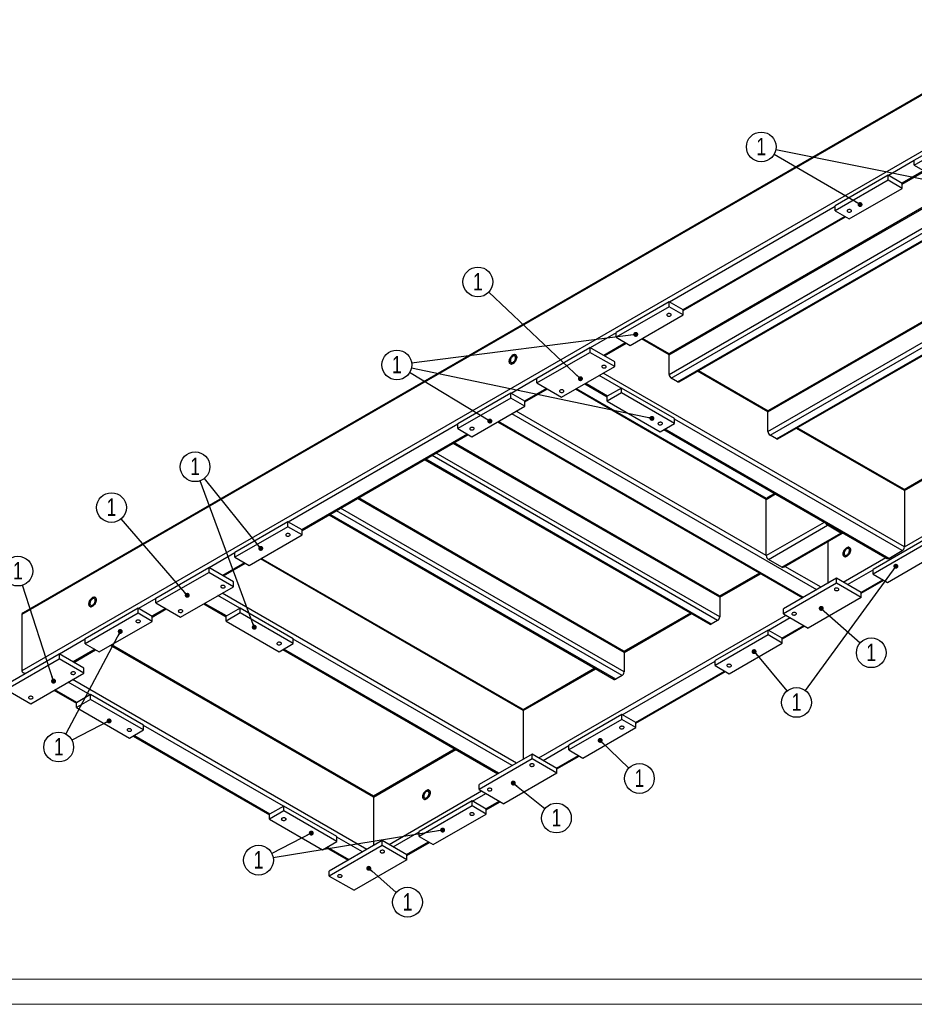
# Model space of a CAD drawing. Header units: millimetres. Extents: x 0 to 841, y 0 to 594.
# Tile 5 of 12: x 352 to 531, y 0 to 197. Entities that reach past the tile are written whole.
import ezdxf

# ---------------------------------------------------------------- set-up
doc = ezdxf.new("R2010")
doc.units = ezdxf.units.MM
doc.layers.add('NOTES', color=6, linetype='Continuous')
doc.layers.add('TRAIT-FORT', color=4, linetype='Continuous', lineweight=25)
doc.styles.add('SLDTEXTSTYLE0', font='TXT', dxfattribs={"width": 0.75})
doc.dimstyles.new('SLDDIMSTYLE2', dxfattribs={"dimtxt": 0.18, "dimasz": 1, "dimexe": 0, "dimexo": 0.0625, "dimgap": 0, "dimtad": 0, "dimtih": 1, "dimtoh": 1, "dimdec": 0, "dimrnd": 1e-09, "dimzin": 0, "dimdsep": 46, "dimtxsty": 'Standard', "dimblk1": 'DOT', "dimblk2": 'DOT', "dimsah": 1, "dimcen": 0.09, "dimadec": 0, "dimazin": 0, "dimtfac": 1, "dimtdec": 0, "dimtofl": 0, "dimtmove": 0, "dimatfit": 3, "dimldrblk": 'DOT', "dimfxl": 1, "dimfrac": 2, "dimtolj": 1, "dimtzin": 0, "dimarcsym": 0})

# ---------------------------------------------------------------- blocks, each defined once
blk = doc.blocks.new('SW_NOTE_21')
at = {"layer": 'NOTES', "color": 0}
blk.add_circle((-2.58, 1.5), 2.98, dxfattribs=at)
at = {"layer": 'NOTES', "color": 0, "insert": (-2.57, 3.32), "char_height": 3.5, "attachment_point": 2, "style": 'SLDTEXTSTYLE0'}
blk.add_mtext('1', dxfattribs=at)
blk = doc.blocks.new('_Dot')
at = {"color": 0, "linetype": 'ByBlock', "lineweight": -2}
blk.add_line((-0.5, 0), (-1, 0), dxfattribs=at)
at = {"color": 0, "linetype": 'ByBlock', "const_width": 0.5}
blk.add_lwpolyline([(-0.25, 0, 1), (0.25, 0, 1)], format="xyb", close=True, dxfattribs=at)
blk = doc.blocks.new('SW_NOTE_22')
at = {"layer": 'NOTES', "color": 0}
blk.add_circle((-2.17, 2.05), 2.98, dxfattribs=at)
at = {"layer": 'NOTES', "color": 0, "insert": (-2.17, 3.86), "char_height": 3.5, "attachment_point": 2, "style": 'SLDTEXTSTYLE0'}
blk.add_mtext('1', dxfattribs=at)
blk = doc.blocks.new('SW_NOTE_23')
at = {"layer": 'NOTES', "color": 0}
blk.add_circle((-2.55, 1.54), 2.98, dxfattribs=at)
at = {"layer": 'NOTES', "color": 0, "insert": (-2.55, 3.36), "char_height": 3.5, "attachment_point": 2, "style": 'SLDTEXTSTYLE0'}
blk.add_mtext('1', dxfattribs=at)
blk = doc.blocks.new('SW_NOTE_24')
at = {"layer": 'NOTES', "color": 0}
blk.add_circle((-1.95, 2.26), 2.98, dxfattribs=at)
at = {"layer": 'NOTES', "color": 0, "insert": (-1.95, 4.08), "char_height": 3.5, "attachment_point": 2, "style": 'SLDTEXTSTYLE0'}
blk.add_mtext('1', dxfattribs=at)
blk = doc.blocks.new('SW_NOTE_25')
at = {"layer": 'NOTES', "color": 0}
blk.add_circle((-1.87, 2.32), 2.98, dxfattribs=at)
at = {"layer": 'NOTES', "color": 0, "insert": (-1.86, 4.14), "char_height": 3.5, "attachment_point": 2, "style": 'SLDTEXTSTYLE0'}
blk.add_mtext('1', dxfattribs=at)
blk = doc.blocks.new('SW_NOTE_26')
at = {"layer": 'NOTES', "color": 0}
blk.add_circle((-0.92, 2.84), 2.98, dxfattribs=at)
at = {"layer": 'NOTES', "color": 0, "insert": (-0.92, 4.66), "char_height": 3.5, "attachment_point": 2, "style": 'SLDTEXTSTYLE0'}
blk.add_mtext('1', dxfattribs=at)
blk = doc.blocks.new('SW_NOTE_27')
at = {"layer": 'NOTES', "color": 0}
blk.add_circle((-2.65, -1.37), 2.98, dxfattribs=at)
at = {"layer": 'NOTES', "color": 0, "insert": (-2.64, 0.45), "char_height": 3.5, "attachment_point": 2, "style": 'SLDTEXTSTYLE0'}
blk.add_mtext('1', dxfattribs=at)
blk = doc.blocks.new('SW_NOTE_28')
at = {"layer": 'NOTES', "color": 0}
blk.add_circle((-2.65, -1.36), 2.98, dxfattribs=at)
at = {"layer": 'NOTES', "color": 0, "insert": (-2.65, 0.46), "char_height": 3.5, "attachment_point": 2, "style": 'SLDTEXTSTYLE0'}
blk.add_mtext('1', dxfattribs=at)
blk = doc.blocks.new('SW_NOTE_29')
at = {"layer": 'NOTES', "color": 0}
blk.add_circle((2.24, -1.96), 2.98, dxfattribs=at)
at = {"layer": 'NOTES', "color": 0, "insert": (2.25, -0.15), "char_height": 3.5, "attachment_point": 2, "style": 'SLDTEXTSTYLE0'}
blk.add_mtext('1', dxfattribs=at)
blk = doc.blocks.new('SW_NOTE_30')
at = {"layer": 'NOTES', "color": 0}
blk.add_circle((2.32, -1.88), 2.98, dxfattribs=at)
at = {"layer": 'NOTES', "color": 0, "insert": (2.32, -0.06), "char_height": 3.5, "attachment_point": 2, "style": 'SLDTEXTSTYLE0'}
blk.add_mtext('1', dxfattribs=at)
blk = doc.blocks.new('SW_NOTE_31')
at = {"layer": 'NOTES', "color": 0}
blk.add_circle((2.14, -2.08), 2.98, dxfattribs=at)
at = {"layer": 'NOTES', "color": 0, "insert": (2.14, -0.26), "char_height": 3.5, "attachment_point": 2, "style": 'SLDTEXTSTYLE0'}
blk.add_mtext('1', dxfattribs=at)
blk = doc.blocks.new('SW_NOTE_32')
at = {"layer": 'NOTES', "color": 0}
blk.add_circle((2.23, -1.98), 2.98, dxfattribs=at)
at = {"layer": 'NOTES', "color": 0, "insert": (2.23, -0.16), "char_height": 3.5, "attachment_point": 2, "style": 'SLDTEXTSTYLE0'}
blk.add_mtext('1', dxfattribs=at)
blk = doc.blocks.new('SW_NOTE_33')
at = {"layer": 'NOTES', "color": 0}
blk.add_circle((1.91, -2.29), 2.98, dxfattribs=at)
at = {"layer": 'NOTES', "color": 0, "insert": (1.92, -0.47), "char_height": 3.5, "attachment_point": 2, "style": 'SLDTEXTSTYLE0'}
blk.add_mtext('1', dxfattribs=at)

msp = doc.modelspace()

# ---------------------------------------------------------------- linework, layer by layer
at = {"lineweight": 18}
for p, q in [((836, 5), (5, 5)), ((841, 0), (0, 0))]:
    msp.add_line(p, q, dxfattribs=at)
at = {"lineweight": 18, "flags": 128}
msp.add_lwpolyline([(405.14, 36.86), (404.98, 36.8), (404.79, 36.78), (404.6, 36.8), (404.43, 36.86), (404.32, 36.96), (404.29, 37.07), (404.32, 37.18), (404.43, 37.27), (404.6, 37.33), (404.79, 37.36), (404.98, 37.33), (405.14, 37.27), (405.25, 37.18), (405.29, 37.07), (405.25, 36.96), (405.14, 36.86)], dxfattribs=at)
at = {"layer": 'TRAIT-FORT', "lineweight": 25}
for p, q in [((558.51, 197.21), (352.64, 78.36)), ((558.51, 197), (352.39, 78.01)), ((558.51, 185.74), (352.39, 66.74)), ((531.01, 168.96), (541.61, 175.08)), ((531.01, 167.98), (541.61, 174.1)), ((531.01, 168.88), (525.84, 165.9)), ((531.01, 167.98), (531.01, 168.96)), ((531.01, 167.98), (535.95, 165.12)), ((481.92, 130.01), (543.98, 165.84)), ((543.8, 165.94), (482.04, 130.28)), ((525.77, 165.94), (515.17, 159.82)), ((525.77, 164.96), (525.77, 165.94)), ((528.6, 164.31), (525.77, 165.94)), ((532.91, 166.88), (528.53, 164.35)), ((528.6, 164.18), (533.09, 166.78)), ((525.77, 164.96), (515.17, 158.84)), ((528.6, 163.33), (525.77, 164.96)), ((528.6, 163.33), (528.6, 164.31)), ((481.92, 126.09), (546.63, 163.45)), ((482.34, 125.36), (547.48, 162.96)), ((483.61, 124.62), (548.75, 162.22)), ((483.91, 124.59), (548.93, 162.12)), ((517.99, 157.2), (528.6, 163.33)), ((515.17, 159.73), (481.99, 140.58)), ((515.17, 158.84), (515.17, 159.82)), ((517.07, 157.73), (484.67, 139.03)), ((515.17, 158.84), (517.99, 157.2)), ((484.75, 138.87), (517.25, 157.63)), ((501.72, 118.58), (563.78, 154.41)), ((563.6, 154.51), (501.84, 118.85)), ((501.72, 114.66), (567.17, 152.45)), ((502.14, 113.93), (568.02, 151.96)), ((503.41, 113.19), (569.29, 151.22)), ((503.71, 113.16), (569.47, 151.12)), ((481.92, 140.62), (471.31, 134.5)), ((481.92, 139.64), (481.92, 140.62)), ((484.75, 138.99), (481.92, 140.62)), ((481.92, 139.64), (471.31, 133.52)), ((474.14, 131.89), (484.75, 138.01)), ((484.75, 138.01), (481.92, 139.64)), ((484.75, 138.01), (484.75, 138.99)), ((590.9, 138.75), (528.97, 103)), ((529.01, 102.82), (591.07, 138.65)), ((471.31, 134.42), (466.15, 131.44)), ((471.31, 133.52), (471.31, 134.5)), ((473.22, 132.42), (468.84, 129.88)), ((469.01, 129.78), (473.39, 132.31)), ((471.31, 133.52), (474.14, 131.89)), ((481.92, 130.01), (476.4, 133.19)), ((481.95, 130.19), (476.58, 133.29)), ((455.47, 125.35), (466.08, 131.48)), ((455.47, 124.37), (466.08, 130.5)), ((466.08, 131.48), (466.08, 130.5)), ((471.03, 128.62), (466.08, 131.48)), ((471.03, 127.64), (466.08, 130.5)), ((471.03, 127.64), (471.03, 128.62)), ((481.92, 126.09), (481.92, 130.01)), ((460.42, 121.52), (471.03, 127.64)), ((529.01, 91.55), (468.76, 126.33)), ((501.72, 118.58), (487.61, 126.72)), ((501.75, 118.76), (487.78, 126.83)), ((455.47, 125.27), (450.31, 122.29)), ((455.47, 124.37), (455.47, 125.35)), ((455.47, 124.37), (460.42, 121.52)), ((465.05, 124.19), (469.54, 121.6)), ((469.61, 121.76), (465.23, 124.29)), ((472.3, 123.31), (467.92, 125.84)), ((483.61, 124.62), (482.34, 125.36)), ((529.01, 91.55), (585.61, 124.23)), ((450.24, 122.33), (439.63, 116.21)), ((450.24, 121.35), (450.24, 122.33)), ((453.07, 120.7), (450.24, 122.33)), ((457.38, 123.27), (453, 120.74)), ((453.07, 120.58), (457.56, 123.17)), ((501.38, 101.08), (463.2, 123.12)), ((501.42, 101.26), (463.37, 123.22)), ((472.37, 123.35), (469.54, 121.72)), ((472.37, 122.37), (469.54, 120.74)), ((472.37, 122.37), (472.37, 123.35)), ((482.98, 117.23), (472.37, 123.35)), ((482.98, 116.25), (472.37, 122.37)), ((450.24, 121.35), (439.63, 115.23)), ((453.07, 119.72), (450.24, 121.35)), ((453.07, 119.72), (453.07, 120.7)), ((469.54, 120.74), (469.54, 121.72)), ((469.54, 120.74), (480.15, 114.62)), ((442.46, 113.6), (453.07, 119.72)), ((501.38, 89.81), (451.31, 118.71)), ((501.72, 114.66), (501.72, 118.58)), ((447.6, 116.57), (508.63, 81.34)), ((508.8, 81.44), (447.78, 116.67)), ((511.49, 82.99), (450.47, 118.22)), ((482.98, 116.25), (482.98, 117.23)), ((528.59, 90.82), (482.98, 117.15)), ((439.63, 116.13), (405.71, 96.54)), ((439.63, 115.23), (439.63, 116.21)), ((439.63, 115.23), (442.46, 113.6)), ((480.15, 114.62), (482.98, 116.25)), ((480.89, 115.05), (525.6, 89.24)), ((525.9, 89.27), (481.07, 115.15)), ((529.01, 102.82), (507.41, 115.29)), ((528.89, 103.1), (507.58, 115.4)), ((441.54, 114.13), (408.39, 94.99)), ((408.46, 94.83), (441.72, 114.03)), ((491.94, 81.77), (438.89, 112.4)), ((503.41, 113.19), (502.14, 113.93)), ((492.07, 81.5), (438.72, 112.29)), ((433.02, 109.01), (490.07, 76.08)), ((490.37, 76.11), (433.2, 109.11)), ((491.64, 76.84), (434.47, 109.85)), ((492.07, 77.58), (435.32, 110.34)), ((529.01, 102.82), (529.01, 91.55)), ((472.93, 70.45), (419.58, 101.25)), ((472.8, 70.72), (419.75, 101.35)), ((501.38, 101.08), (503.24, 102.15)), ((501.38, 89.81), (501.38, 101.08)), ((503.06, 102.25), (501.5, 101.35)), ((472.5, 65.79), (415.33, 98.8)), ((472.93, 66.53), (416.18, 99.29)), ((405.64, 96.58), (395.03, 90.46)), ((405.64, 95.6), (405.64, 96.58)), ((408.46, 94.95), (405.64, 96.58)), ((413.89, 97.96), (470.93, 65.03)), ((471.23, 65.06), (414.06, 98.06)), ((405.64, 95.6), (395.03, 89.48)), ((408.46, 93.97), (405.64, 95.6)), ((408.46, 93.97), (408.46, 94.95)), ((501.38, 89.81), (513, 96.52)), ((501.8, 89.07), (513.6, 95.88)), ((513.6, 96.13), (516.28, 94.58)), ((516.28, 94.33), (513.6, 95.88)), ((397.86, 87.85), (408.46, 93.97)), ((504.49, 87.52), (516.28, 94.33)), ((504.79, 87.49), (516.58, 94.3)), ((516.28, 94.58), (516.32, 94.6)), ((533.41, 93.2), (522.8, 87.07)), ((513.68, 92.63), (513.68, 84.26)), ((533.41, 92.22), (522.8, 86.09)), ((525.9, 89.27), (528.59, 90.82)), ((395.03, 90.38), (389.87, 87.4)), ((395.03, 89.48), (395.03, 90.46)), ((395.03, 89.48), (397.86, 87.85)), ((452.73, 58.79), (400.12, 89.16)), ((452.6, 59.06), (400.3, 89.26)), ((504.49, 87.52), (501.8, 89.07)), ((516.79, 84.5), (525.3, 89.41)), ((525.63, 84.46), (536.24, 90.58)), ((379.19, 81.32), (389.8, 87.44)), ((389.8, 87.44), (389.8, 86.46)), ((394.75, 84.58), (389.8, 87.44)), ((396.94, 88.38), (392.55, 85.85)), ((392.73, 85.75), (397.11, 88.28)), ((512.34, 83.48), (505.09, 87.67)), ((517.64, 84.01), (522.8, 86.99)), ((522.8, 86.09), (522.8, 87.07)), ((379.19, 80.34), (389.8, 86.46)), ((394.75, 83.6), (389.8, 86.46)), ((500.03, 86.3), (492.03, 81.68)), ((492.07, 81.5), (500.21, 86.2)), ((515.45, 85.28), (504.84, 79.15)), ((515.45, 84.3), (515.45, 85.28)), ((520.4, 82.42), (515.45, 85.28)), ((520.33, 82.46), (524.71, 84.99)), ((520.4, 82.3), (524.89, 84.89)), ((522.8, 86.09), (525.63, 84.46)), ((384.14, 77.48), (394.75, 83.6)), ((394.75, 83.6), (394.75, 84.58)), ((515.45, 84.3), (504.84, 78.17)), ((520.4, 81.44), (515.45, 84.3)), ((379.19, 81.24), (375.72, 79.24)), ((379.19, 80.34), (379.19, 81.32)), ((396.02, 79.28), (391.63, 81.81)), ((451.38, 48.29), (392.48, 82.3)), ((492.07, 81.5), (492.07, 77.58)), ((520.4, 81.44), (509.79, 75.32)), ((520.4, 81.44), (520.4, 82.42)), ((375.65, 79.28), (365.05, 73.15)), ((375.65, 78.3), (375.65, 79.28)), ((378.48, 77.64), (375.65, 79.28)), ((381.1, 79.24), (378.41, 77.68)), ((378.48, 77.52), (381.27, 79.13)), ((379.19, 80.34), (384.14, 77.48)), ((388.77, 80.15), (393.26, 77.56)), ((393.33, 77.73), (388.95, 80.26)), ((396.09, 79.32), (393.26, 77.68)), ((396.09, 78.34), (396.09, 79.32)), ((406.7, 73.19), (396.09, 79.32)), ((504.84, 78.17), (504.84, 79.15)), ((352.39, 78.01), (352.39, 66.74)), ((375.65, 78.3), (365.05, 72.17)), ((378.48, 76.66), (375.65, 78.3)), ((378.48, 76.66), (378.48, 77.64)), ((396.09, 78.34), (393.26, 76.7)), ((393.26, 76.7), (393.26, 77.68)), ((406.7, 72.21), (396.09, 78.34)), ((455.84, 49.31), (505.34, 77.89)), ((486.2, 78.31), (472.89, 70.63)), ((472.93, 70.45), (486.38, 78.21)), ((501.8, 74.87), (506.19, 77.4)), ((504.84, 78.17), (509.79, 75.32)), ((367.88, 70.54), (378.48, 76.66)), ((393.26, 76.7), (403.87, 70.58)), ((491.64, 76.84), (490.37, 76.11)), ((501.73, 74.91), (491.12, 68.79)), ((501.73, 73.93), (501.73, 74.91)), ((504.56, 73.28), (501.73, 74.91)), ((504.49, 73.32), (508.87, 75.85)), ((504.56, 73.15), (509.05, 75.75)), ((365.05, 73.07), (359.89, 70.09)), ((365.05, 72.17), (365.05, 73.15)), ((406.7, 72.21), (406.7, 73.19)), ((450.54, 47.8), (406.7, 73.11)), ((501.73, 73.93), (491.12, 67.81)), ((504.56, 72.3), (501.73, 73.93)), ((504.56, 72.3), (504.56, 73.28)), ((366.96, 71.07), (362.57, 68.54)), ((362.75, 68.44), (367.13, 70.97)), ((365.05, 72.17), (367.88, 70.54)), ((422.75, 41.48), (370.14, 71.85)), ((422.75, 41.68), (370.32, 71.95)), ((403.87, 70.58), (406.7, 72.21)), ((404.61, 71.01), (447.67, 46.15)), ((447.85, 46.25), (404.79, 71.11)), ((493.95, 66.17), (504.56, 72.3)), ((349.21, 64.01), (359.81, 70.13)), ((349.21, 63.03), (359.81, 69.15)), ((359.81, 70.13), (359.81, 69.15)), ((364.76, 67.28), (359.81, 70.13)), ((364.76, 66.3), (359.81, 69.15)), ((472.93, 70.45), (472.93, 66.53)), ((364.76, 66.3), (364.76, 67.28)), ((467.06, 67.26), (452.69, 58.97)), ((452.73, 58.79), (467.24, 67.16)), ((472.53, 57.97), (491.12, 68.7)), ((491.12, 67.81), (491.12, 68.79)), ((491.12, 67.81), (493.95, 66.17)), ((352.64, 66.4), (352.99, 66.19)), ((354.16, 60.17), (364.76, 66.3)), ((472.5, 65.79), (471.23, 65.06)), ((475.21, 56.42), (493.03, 66.7)), ((475.29, 56.25), (493.21, 66.6)), ((366.04, 61.97), (361.65, 64.5)), ((421.4, 30.99), (362.5, 64.99)), ((349.21, 63.03), (354.16, 60.17)), ((358.79, 62.85), (363.28, 60.26)), ((363.35, 60.42), (358.97, 62.95)), ((366.11, 62.01), (363.28, 60.38)), ((366.11, 61.03), (366.11, 62.01)), ((376.71, 55.89), (366.11, 62.01)), ((366.11, 61.03), (363.28, 59.4)), ((363.28, 59.4), (363.28, 60.38)), ((363.28, 59.4), (373.89, 53.27)), ((376.71, 54.91), (366.11, 61.03)), ((452.73, 58.79), (452.73, 49.07)), ((472.46, 58.01), (461.85, 51.89)), ((472.46, 57.03), (472.46, 58.01)), ((475.29, 56.38), (472.46, 58.01)), ((376.71, 54.91), (376.71, 55.89)), ((404.72, 39.64), (376.71, 55.8)), ((472.46, 57.03), (461.85, 50.91)), ((464.68, 49.27), (475.29, 55.4)), ((475.29, 55.4), (472.46, 57.03)), ((475.29, 55.4), (475.29, 56.38)), ((373.89, 53.27), (376.71, 54.91)), ((374.63, 53.7), (401.96, 37.93)), ((402.03, 38.09), (374.81, 53.8)), ((456.69, 48.82), (461.85, 51.8)), ((461.85, 50.91), (461.85, 51.89)), ((439.08, 51.11), (422.75, 41.68)), ((422.75, 41.48), (439.26, 51.01)), ((454.5, 50.09), (443.89, 43.97)), ((454.5, 49.11), (454.5, 50.09)), ((459.45, 47.23), (454.5, 50.09)), ((459.38, 47.27), (463.76, 49.8)), ((459.45, 47.11), (463.93, 49.7)), ((461.85, 50.91), (464.68, 49.27)), ((454.5, 49.11), (443.89, 42.99)), ((459.45, 46.25), (454.5, 49.11)), ((459.45, 46.25), (448.84, 40.13)), ((459.45, 46.25), (459.45, 47.23)), ((443.89, 42.99), (443.89, 43.97)), ((422.75, 41.68), (422.75, 41.48)), ((422.75, 41.48), (422.75, 31.76)), ((425.86, 32.01), (444.38, 42.7)), ((442.55, 40.66), (445.23, 42.21)), ((443.89, 42.99), (448.84, 40.13)), ((404.79, 39.68), (401.96, 38.05)), ((404.79, 38.7), (404.79, 39.68)), ((415.39, 33.56), (404.79, 39.68)), ((442.48, 40.7), (431.87, 34.58)), ((442.48, 39.72), (431.87, 33.6)), ((442.48, 39.72), (442.48, 40.7)), ((445.3, 39.07), (442.48, 40.7)), ((445.3, 38.09), (442.48, 39.72)), ((445.23, 39.11), (447.92, 40.66)), ((445.3, 38.95), (448.1, 40.56)), ((404.79, 38.7), (401.96, 37.07)), ((401.96, 37.07), (401.96, 38.05)), ((415.39, 32.58), (404.79, 38.7)), ((434.7, 31.97), (445.3, 38.09)), ((445.3, 38.09), (445.3, 39.07)), ((401.96, 37.07), (412.56, 30.94)), ((415.39, 32.58), (415.39, 33.56)), ((426.71, 31.52), (431.87, 34.5)), ((431.87, 33.6), (431.87, 34.58)), ((431.87, 33.6), (434.7, 31.97)), ((412.56, 30.94), (415.39, 32.58)), ((424.51, 32.78), (413.91, 26.66)), ((424.51, 31.8), (413.91, 25.68)), ((420.55, 30.5), (415.39, 33.48)), ((424.51, 31.8), (424.51, 32.78)), ((429.46, 29.92), (424.51, 32.78)), ((429.46, 28.94), (424.51, 31.8)), ((429.39, 29.97), (433.78, 32.5)), ((429.46, 29.8), (433.95, 32.39)), ((413.31, 31.37), (417.69, 28.84)), ((417.87, 28.94), (413.48, 31.48)), ((429.46, 28.94), (429.46, 29.92)), ((429.46, 28.94), (418.86, 22.82)), ((413.91, 25.68), (413.91, 26.66)), ((413.91, 25.68), (418.86, 22.82))]:
    msp.add_line(p, q, dxfattribs=at)
at = {"layer": 'TRAIT-FORT', "lineweight": 25, "flags": 128}
for points in [[(518.31, 158.65), (518.39, 158.71), (518.43, 158.78), (518.44, 158.85), (518.42, 158.93), (518.35, 158.99), (518.26, 159.04), (518.15, 159.08), (518.03, 159.09), (517.9, 159.09), (517.78, 159.06), (517.68, 159.02), (517.6, 158.96), (517.55, 158.89), (517.55, 158.82), (517.57, 158.74), (517.63, 158.68), (517.72, 158.63), (517.84, 158.59), (517.96, 158.58), (518.09, 158.58), (518.21, 158.61), (518.31, 158.65)], [(481.6, 137.82), (481.7, 137.78), (481.82, 137.75), (481.95, 137.75), (482.07, 137.76), (482.19, 137.8), (482.28, 137.85), (482.34, 137.92), (482.37, 137.99), (482.36, 138.06), (482.31, 138.13), (482.23, 138.19), (482.13, 138.24), (482.01, 138.26), (481.88, 138.27), (481.76, 138.25), (481.65, 138.22), (481.56, 138.16), (481.5, 138.1), (481.47, 138.03), (481.48, 137.95), (481.52, 137.88), (481.6, 137.82)], [(450.68, 129.98), (450.54, 129.88), (450.41, 129.76), (450.29, 129.62), (450.18, 129.46), (450.09, 129.29), (450.01, 129.12), (449.96, 128.94), (449.94, 128.77), (449.94, 128.61), (449.96, 128.47), (450.01, 128.35), (450.09, 128.26), (450.18, 128.2), (450.29, 128.16), (450.41, 128.16), (450.54, 128.2), (450.68, 128.26), (450.81, 128.35), (450.95, 128.47), (451.07, 128.62), (451.18, 128.77), (451.27, 128.94), (451.34, 129.12), (451.39, 129.3), (451.42, 129.47), (451.42, 129.62), (451.39, 129.77), (451.34, 129.88), (451.27, 129.98), (451.18, 130.04), (451.07, 130.07), (450.95, 130.07), (450.81, 130.04), (450.68, 129.98)], [(450.68, 129.98), (450.81, 130.04), (450.95, 130.07), (451.07, 130.07), (451.18, 130.04), (451.27, 129.98), (451.34, 129.88), (451.39, 129.77), (451.42, 129.63), (451.42, 129.47), (451.39, 129.3), (451.34, 129.12), (451.27, 128.94), (451.18, 128.77), (451.07, 128.62), (450.95, 128.47), (450.81, 128.36), (450.68, 128.26), (450.54, 128.2), (450.41, 128.16), (450.29, 128.16), (450.18, 128.2), (450.09, 128.26), (450.01, 128.35), (449.96, 128.47), (449.94, 128.61), (449.94, 128.77), (449.96, 128.94), (450.01, 129.12), (450.09, 129.29), (450.18, 129.46), (450.29, 129.62), (450.41, 129.76), (450.54, 129.88), (450.68, 129.98)], [(450.68, 129.73), (450.56, 129.65), (450.46, 129.55), (450.36, 129.42), (450.27, 129.28), (450.21, 129.14), (450.17, 128.99), (450.15, 128.85), (450.16, 128.72), (450.19, 128.61), (450.24, 128.52), (450.31, 128.46), (450.41, 128.44), (450.51, 128.44), (450.62, 128.48), (450.74, 128.54), (450.85, 128.64), (450.95, 128.75), (451.04, 128.88), (451.12, 129.03), (451.17, 129.18), (451.2, 129.32), (451.21, 129.46), (451.19, 129.58), (451.15, 129.68), (451.08, 129.75), (451, 129.79), (450.9, 129.8), (450.79, 129.78), (450.68, 129.73)], [(468.59, 127.46), (468.69, 127.41), (468.81, 127.39), (468.94, 127.38), (469.06, 127.4), (469.18, 127.43), (469.27, 127.48), (469.33, 127.55), (469.35, 127.62), (469.35, 127.69), (469.3, 127.76), (469.22, 127.82), (469.12, 127.87), (469, 127.89), (468.87, 127.9), (468.75, 127.88), (468.64, 127.85), (468.55, 127.8), (468.48, 127.73), (468.46, 127.66), (468.47, 127.58), (468.51, 127.52), (468.59, 127.46)], [(460.1, 122.56), (460.21, 122.51), (460.33, 122.49), (460.45, 122.48), (460.58, 122.5), (460.69, 122.53), (460.78, 122.59), (460.84, 122.65), (460.87, 122.72), (460.86, 122.8), (460.82, 122.87), (460.74, 122.93), (460.64, 122.97), (460.52, 123), (460.39, 123), (460.26, 122.98), (460.15, 122.95), (460.06, 122.9), (460, 122.83), (459.97, 122.76), (459.98, 122.69), (460.03, 122.62), (460.1, 122.56)], [(479.83, 116.07), (479.93, 116.02), (480.05, 116), (480.18, 115.99), (480.31, 116.01), (480.42, 116.04), (480.51, 116.1), (480.57, 116.16), (480.6, 116.23), (480.59, 116.31), (480.54, 116.38), (480.47, 116.43), (480.36, 116.48), (480.24, 116.5), (480.12, 116.51), (479.99, 116.49), (479.88, 116.46), (479.79, 116.41), (479.73, 116.34), (479.7, 116.27), (479.71, 116.2), (479.75, 116.13), (479.83, 116.07)], [(442.78, 115.05), (442.86, 115.11), (442.9, 115.18), (442.91, 115.25), (442.88, 115.32), (442.82, 115.39), (442.73, 115.44), (442.62, 115.47), (442.49, 115.49), (442.36, 115.48), (442.24, 115.46), (442.14, 115.41), (442.07, 115.35), (442.02, 115.29), (442.01, 115.21), (442.04, 115.14), (442.1, 115.07), (442.19, 115.02), (442.3, 114.99), (442.43, 114.97), (442.56, 114.98), (442.68, 115), (442.78, 115.05)], [(405.32, 93.79), (405.42, 93.74), (405.54, 93.72), (405.67, 93.71), (405.79, 93.73), (405.9, 93.76), (406, 93.82), (406.06, 93.88), (406.08, 93.95), (406.07, 94.03), (406.03, 94.1), (405.95, 94.16), (405.85, 94.2), (405.73, 94.23), (405.6, 94.23), (405.48, 94.22), (405.37, 94.18), (405.27, 94.13), (405.21, 94.06), (405.19, 93.99), (405.2, 93.92), (405.24, 93.85), (405.32, 93.79)], [(517.5, 91.4), (517.36, 91.31), (517.23, 91.19), (517.11, 91.05), (517, 90.89), (516.91, 90.72), (516.83, 90.54), (516.79, 90.37), (516.76, 90.2), (516.76, 90.04), (516.79, 89.9), (516.83, 89.78), (516.91, 89.69), (517, 89.62), (517.11, 89.59), (517.23, 89.59), (517.36, 89.62), (517.5, 89.69), (517.64, 89.78), (517.77, 89.9), (517.89, 90.04), (518, 90.2), (518.09, 90.37), (518.16, 90.55), (518.21, 90.72), (518.24, 90.89), (518.24, 91.05), (518.21, 91.19), (518.16, 91.31), (518.09, 91.4), (518, 91.47), (517.89, 91.5), (517.77, 91.5), (517.64, 91.47), (517.5, 91.4)], [(517.5, 91.4), (517.64, 91.47), (517.77, 91.5), (517.89, 91.5), (518, 91.47), (518.09, 91.4), (518.16, 91.31), (518.21, 91.19), (518.24, 91.05), (518.24, 90.89), (518.21, 90.72), (518.16, 90.55), (518.09, 90.37), (518, 90.2), (517.89, 90.04), (517.77, 89.9), (517.64, 89.78), (517.5, 89.69), (517.36, 89.62), (517.23, 89.59), (517.11, 89.59), (517, 89.62), (516.91, 89.69), (516.83, 89.78), (516.79, 89.9), (516.76, 90.04), (516.76, 90.2), (516.79, 90.37), (516.83, 90.54), (516.91, 90.72), (517, 90.89), (517.11, 91.05), (517.23, 91.19), (517.36, 91.31), (517.5, 91.4)], [(517.5, 91.16), (517.39, 91.08), (517.28, 90.97), (517.18, 90.85), (517.1, 90.71), (517.03, 90.56), (516.99, 90.41), (516.97, 90.27), (516.98, 90.14), (517.01, 90.03), (517.06, 89.95), (517.13, 89.89), (517.23, 89.86), (517.33, 89.87), (517.44, 89.9), (517.56, 89.97), (517.67, 90.06), (517.77, 90.18), (517.86, 90.31), (517.94, 90.45), (517.99, 90.6), (518.02, 90.75), (518.03, 90.88), (518.01, 91), (517.97, 91.1), (517.9, 91.17), (517.82, 91.22), (517.72, 91.23), (517.61, 91.21), (517.5, 91.16)], [(392.31, 83.42), (392.41, 83.38), (392.53, 83.35), (392.66, 83.34), (392.78, 83.36), (392.89, 83.4), (392.98, 83.45), (393.05, 83.51), (393.07, 83.58), (393.06, 83.66), (393.02, 83.73), (392.94, 83.79), (392.84, 83.83), (392.72, 83.86), (392.59, 83.86), (392.47, 83.85), (392.35, 83.81), (392.26, 83.76), (392.2, 83.69), (392.18, 83.62), (392.18, 83.55), (392.23, 83.48), (392.31, 83.42)], [(515.13, 82.89), (515.23, 82.84), (515.35, 82.82), (515.48, 82.81), (515.61, 82.83), (515.72, 82.86), (515.81, 82.92), (515.87, 82.98), (515.9, 83.05), (515.89, 83.13), (515.84, 83.2), (515.77, 83.26), (515.66, 83.3), (515.54, 83.33), (515.42, 83.33), (515.29, 83.32), (515.18, 83.28), (515.09, 83.23), (515.03, 83.16), (515, 83.09), (515.01, 83.02), (515.05, 82.95), (515.13, 82.89)], [(366.53, 81.4), (366.4, 81.31), (366.26, 81.19), (366.14, 81.05), (366.03, 80.89), (365.94, 80.72), (365.87, 80.54), (365.82, 80.36), (365.79, 80.19), (365.79, 80.04), (365.82, 79.9), (365.87, 79.78), (365.94, 79.68), (366.03, 79.62), (366.14, 79.59), (366.26, 79.59), (366.4, 79.62), (366.53, 79.69), (366.67, 79.78), (366.8, 79.9), (366.92, 80.04), (367.03, 80.2), (367.13, 80.37), (367.2, 80.54), (367.25, 80.72), (367.27, 80.89), (367.27, 81.05), (367.25, 81.19), (367.2, 81.31), (367.13, 81.4), (367.03, 81.46), (366.92, 81.5), (366.8, 81.5), (366.67, 81.46), (366.53, 81.4)], [(366.53, 81.4), (366.67, 81.46), (366.8, 81.5), (366.92, 81.5), (367.03, 81.47), (367.12, 81.4), (367.2, 81.31), (367.25, 81.19), (367.27, 81.05), (367.27, 80.89), (367.25, 80.72), (367.2, 80.54), (367.12, 80.37), (367.03, 80.2), (366.92, 80.04), (366.8, 79.9), (366.67, 79.78), (366.53, 79.69), (366.4, 79.62), (366.26, 79.59), (366.14, 79.59), (366.03, 79.62), (365.94, 79.68), (365.87, 79.78), (365.82, 79.9), (365.79, 80.04), (365.79, 80.2), (365.82, 80.37), (365.87, 80.54), (365.94, 80.72), (366.03, 80.89), (366.14, 81.05), (366.26, 81.19), (366.4, 81.31), (366.53, 81.4)], [(366.53, 81.15), (366.42, 81.07), (366.31, 80.97), (366.21, 80.84), (366.13, 80.71), (366.06, 80.56), (366.02, 80.41), (366, 80.27), (366.01, 80.14), (366.04, 80.03), (366.09, 79.95), (366.17, 79.89), (366.26, 79.86), (366.36, 79.86), (366.48, 79.9), (366.59, 79.97), (366.7, 80.06), (366.81, 80.18), (366.9, 80.31), (366.97, 80.45), (367.03, 80.6), (367.06, 80.75), (367.06, 80.88), (367.04, 81), (367, 81.1), (366.94, 81.17), (366.85, 81.22), (366.76, 81.23), (366.65, 81.21), (366.53, 81.15)], [(383.82, 78.52), (383.92, 78.48), (384.04, 78.45), (384.17, 78.45), (384.3, 78.46), (384.41, 78.5), (384.5, 78.55), (384.56, 78.61), (384.59, 78.69), (384.58, 78.76), (384.53, 78.83), (384.46, 78.89), (384.35, 78.93), (384.23, 78.96), (384.11, 78.96), (383.98, 78.95), (383.87, 78.91), (383.78, 78.86), (383.72, 78.8), (383.69, 78.72), (383.7, 78.65), (383.74, 78.58), (383.82, 78.52)], [(375.34, 76.48), (375.44, 76.44), (375.56, 76.41), (375.69, 76.4), (375.81, 76.42), (375.92, 76.46), (376.01, 76.51), (376.08, 76.57), (376.1, 76.65), (376.09, 76.72), (376.05, 76.79), (375.97, 76.85), (375.87, 76.89), (375.75, 76.92), (375.62, 76.92), (375.5, 76.91), (375.38, 76.87), (375.29, 76.82), (375.23, 76.75), (375.2, 76.68), (375.21, 76.61), (375.26, 76.54), (375.34, 76.48)], [(506.65, 77.99), (506.75, 77.95), (506.87, 77.92), (507, 77.92), (507.12, 77.93), (507.23, 77.97), (507.32, 78.02), (507.39, 78.08), (507.41, 78.16), (507.4, 78.23), (507.36, 78.3), (507.28, 78.36), (507.18, 78.4), (507.06, 78.43), (506.93, 78.43), (506.81, 78.42), (506.69, 78.38), (506.6, 78.33), (506.54, 78.26), (506.51, 78.19), (506.52, 78.12), (506.57, 78.05), (506.65, 77.99)], [(403.55, 72.03), (403.65, 71.99), (403.77, 71.96), (403.9, 71.96), (404.02, 71.97), (404.14, 72.01), (404.23, 72.06), (404.29, 72.12), (404.32, 72.2), (404.31, 72.27), (404.26, 72.34), (404.19, 72.4), (404.08, 72.44), (403.96, 72.47), (403.84, 72.47), (403.71, 72.46), (403.6, 72.42), (403.51, 72.37), (403.45, 72.31), (403.42, 72.23), (403.43, 72.16), (403.47, 72.09), (403.55, 72.03)], [(494.27, 67.62), (494.35, 67.68), (494.39, 67.75), (494.4, 67.82), (494.37, 67.9), (494.31, 67.96), (494.22, 68.01), (494.11, 68.05), (493.98, 68.06), (493.86, 68.06), (493.74, 68.03), (493.63, 67.99), (493.56, 67.93), (493.51, 67.86), (493.5, 67.79), (493.53, 67.71), (493.59, 67.65), (493.68, 67.6), (493.8, 67.56), (493.92, 67.55), (494.05, 67.55), (494.17, 67.58), (494.27, 67.62)], [(362.32, 66.11), (362.43, 66.07), (362.55, 66.04), (362.68, 66.04), (362.8, 66.05), (362.91, 66.09), (363, 66.14), (363.06, 66.2), (363.09, 66.28), (363.08, 66.35), (363.04, 66.42), (362.96, 66.48), (362.86, 66.52), (362.74, 66.55), (362.61, 66.55), (362.49, 66.54), (362.37, 66.5), (362.28, 66.45), (362.22, 66.39), (362.19, 66.31), (362.2, 66.24), (362.25, 66.17), (362.32, 66.11)], [(353.84, 61.21), (353.94, 61.17), (354.06, 61.14), (354.19, 61.14), (354.31, 61.15), (354.43, 61.19), (354.52, 61.24), (354.58, 61.31), (354.61, 61.38), (354.6, 61.45), (354.55, 61.52), (354.48, 61.58), (354.37, 61.62), (354.25, 61.65), (354.13, 61.66), (354, 61.64), (353.89, 61.6), (353.8, 61.55), (353.74, 61.49), (353.71, 61.42), (353.72, 61.34), (353.76, 61.27), (353.84, 61.21)], [(472.14, 55.21), (472.24, 55.17), (472.36, 55.14), (472.49, 55.14), (472.61, 55.15), (472.73, 55.19), (472.82, 55.24), (472.88, 55.31), (472.91, 55.38), (472.9, 55.45), (472.85, 55.52), (472.77, 55.58), (472.67, 55.62), (472.55, 55.65), (472.42, 55.66), (472.3, 55.64), (472.19, 55.6), (472.1, 55.55), (472.03, 55.49), (472.01, 55.41), (472.02, 55.34), (472.06, 55.27), (472.14, 55.21)], [(373.57, 54.72), (373.67, 54.68), (373.79, 54.65), (373.92, 54.65), (374.04, 54.66), (374.16, 54.7), (374.25, 54.75), (374.31, 54.82), (374.33, 54.89), (374.33, 54.96), (374.28, 55.03), (374.2, 55.09), (374.1, 55.13), (373.98, 55.16), (373.85, 55.17), (373.73, 55.15), (373.62, 55.11), (373.53, 55.06), (373.46, 55), (373.44, 54.93), (373.45, 54.85), (373.49, 54.78), (373.57, 54.72)], [(454.18, 47.7), (454.28, 47.66), (454.4, 47.63), (454.53, 47.63), (454.65, 47.64), (454.77, 47.68), (454.86, 47.73), (454.92, 47.79), (454.94, 47.87), (454.94, 47.94), (454.89, 48.01), (454.81, 48.07), (454.71, 48.11), (454.59, 48.14), (454.46, 48.14), (454.34, 48.13), (454.23, 48.09), (454.14, 48.04), (454.07, 47.98), (454.05, 47.9), (454.06, 47.83), (454.1, 47.76), (454.18, 47.7)], [(433.35, 42.82), (433.22, 42.73), (433.09, 42.61), (432.96, 42.47), (432.85, 42.31), (432.76, 42.14), (432.69, 41.97), (432.64, 41.79), (432.61, 41.62), (432.61, 41.46), (432.64, 41.32), (432.69, 41.2), (432.76, 41.11), (432.85, 41.05), (432.96, 41.01), (433.09, 41.01), (433.22, 41.05), (433.35, 41.11), (433.49, 41.2), (433.62, 41.32), (433.74, 41.46), (433.85, 41.62), (433.95, 41.79), (434.02, 41.97), (434.07, 42.15), (434.09, 42.32), (434.09, 42.47), (434.07, 42.61), (434.02, 42.73), (433.95, 42.83), (433.85, 42.89), (433.74, 42.92), (433.62, 42.92), (433.49, 42.89), (433.35, 42.82)], [(433.35, 42.82), (433.49, 42.89), (433.62, 42.92), (433.74, 42.92), (433.85, 42.89), (433.95, 42.83), (434.02, 42.73), (434.07, 42.61), (434.09, 42.47), (434.09, 42.32), (434.07, 42.15), (434.02, 41.97), (433.95, 41.79), (433.85, 41.62), (433.74, 41.46), (433.62, 41.32), (433.49, 41.2), (433.35, 41.11), (433.22, 41.05), (433.09, 41.01), (432.96, 41.01), (432.85, 41.05), (432.76, 41.11), (432.69, 41.2), (432.64, 41.32), (432.61, 41.46), (432.61, 41.62), (432.64, 41.79), (432.69, 41.97), (432.76, 42.14), (432.85, 42.31), (432.96, 42.47), (433.09, 42.61), (433.22, 42.73), (433.35, 42.82)], [(433.35, 42.58), (433.24, 42.5), (433.13, 42.39), (433.03, 42.27), (432.95, 42.13), (432.89, 41.98), (432.84, 41.84), (432.82, 41.7), (432.83, 41.57), (432.86, 41.46), (432.91, 41.37), (432.99, 41.31), (433.08, 41.29), (433.18, 41.29), (433.3, 41.33), (433.41, 41.39), (433.52, 41.48), (433.63, 41.6), (433.72, 41.73), (433.79, 41.88), (433.85, 42.03), (433.88, 42.17), (433.88, 42.31), (433.86, 42.43), (433.82, 42.52), (433.76, 42.6), (433.67, 42.64), (433.58, 42.65), (433.47, 42.63), (433.35, 42.58)], [(445.69, 42.8), (445.8, 42.76), (445.92, 42.73), (446.04, 42.73), (446.17, 42.74), (446.28, 42.78), (446.37, 42.83), (446.43, 42.9), (446.46, 42.97), (446.45, 43.04), (446.41, 43.11), (446.33, 43.17), (446.23, 43.21), (446.11, 43.24), (445.98, 43.25), (445.85, 43.23), (445.74, 43.19), (445.65, 43.14), (445.59, 43.08), (445.56, 43.01), (445.57, 42.93), (445.62, 42.86), (445.69, 42.8)], [(442.16, 37.9), (442.26, 37.86), (442.38, 37.83), (442.51, 37.83), (442.63, 37.85), (442.74, 37.88), (442.84, 37.93), (442.9, 38), (442.92, 38.07), (442.91, 38.14), (442.87, 38.21), (442.79, 38.27), (442.69, 38.32), (442.57, 38.34), (442.44, 38.35), (442.32, 38.33), (442.21, 38.3), (442.12, 38.24), (442.05, 38.18), (442.03, 38.11), (442.04, 38.03), (442.08, 37.96), (442.16, 37.9)], [(404.47, 36.88), (404.57, 36.84), (404.69, 36.81), (404.82, 36.81), (404.94, 36.82), (405.06, 36.86), (405.15, 36.91), (405.21, 36.98), (405.24, 37.05), (405.23, 37.12), (405.18, 37.19), (405.1, 37.25), (405, 37.3), (404.88, 37.32), (404.75, 37.33), (404.63, 37.31), (404.52, 37.28), (404.43, 37.22), (404.36, 37.16), (404.34, 37.09), (404.35, 37.01), (404.39, 36.94), (404.47, 36.88)], [(424.2, 30.39), (424.3, 30.35), (424.42, 30.32), (424.55, 30.32), (424.67, 30.33), (424.78, 30.37), (424.88, 30.42), (424.94, 30.49), (424.96, 30.56), (424.95, 30.63), (424.91, 30.7), (424.83, 30.76), (424.73, 30.81), (424.61, 30.83), (424.48, 30.84), (424.36, 30.82), (424.25, 30.79), (424.15, 30.73), (424.09, 30.67), (424.07, 30.6), (424.08, 30.52), (424.12, 30.45), (424.2, 30.39)], [(415.71, 25.5), (415.81, 25.45), (415.93, 25.43), (416.06, 25.42), (416.19, 25.44), (416.3, 25.47), (416.39, 25.52), (416.45, 25.59), (416.48, 25.66), (416.47, 25.73), (416.42, 25.8), (416.35, 25.86), (416.25, 25.91), (416.13, 25.93), (416, 25.94), (415.87, 25.92), (415.76, 25.89), (415.67, 25.83), (415.61, 25.77), (415.58, 25.7), (415.59, 25.62), (415.63, 25.55), (415.71, 25.5)]]:
    msp.add_lwpolyline(points, dxfattribs=at)
at = {"layer": 'TRAIT-FORT', "lineweight": 25}
for centre, radius, start, end in [((482.2, 130.05), 0.288, 124.0564, 187.2558), ((482.84, 126.13), 0.922, 182.6055, 237.3945), ((483.79, 124.87), 0.302, 234.3824, 294.3071), ((502, 118.62), 0.288, 124.0564, 187.2558), ((502.64, 114.7), 0.922, 182.6055, 237.3945), ((503.59, 113.44), 0.302, 234.3824, 294.3071), ((528.72, 102.86), 0.296, 353.7012, 54.9867), ((501.66, 101.11), 0.288, 124.0564, 187.2558), ((514.1, 96.66), 0.928, 196.971, 237.3038), ((513.81, 96.48), 0.414, 215.7589, 238.3392), ((516.38, 94.71), 0.166, 235.8385, 278.9469), ((516.45, 94.53), 0.259, 230.2915, 328.5442), ((528.09, 91.6), 0.922, 302.6055, 357.3945), ((502.3, 89.85), 0.922, 182.6055, 237.3945), ((525.72, 89.51), 0.302, 245.6929, 305.6176), ((504.66, 87.77), 0.302, 234.3824, 294.3071), ((491.77, 81.53), 0.296, 353.7012, 54.9867), ((491.15, 77.62), 0.922, 302.6055, 357.3945), ((490.19, 76.35), 0.302, 245.6929, 305.6176), ((472.63, 70.48), 0.296, 353.7012, 54.9867), ((471.06, 65.3), 0.302, 245.6929, 305.6176), ((472.01, 66.57), 0.922, 302.6055, 357.3945), ((452.43, 58.82), 0.296, 353.7012, 54.9867)]:
    msp.add_arc(centre, radius, start, end, dxfattribs=at)
for centre, start_param, end_param in [((353.24, 78.01), 2.356113, 3.141593), ((353.24, 66.74), 3.141593, 4.55713)]:
    msp.add_ellipse(centre, major_axis=(0.849, 0), ratio=0.577382, start_param=start_param, end_param=end_param, dxfattribs=at)

# ---------------------------------------------------------------- block references
at = {"layer": 'NOTES'}
for name, p in [('SW_NOTE_21', (502.95, 170.12)), ('SW_NOTE_22', (445.82, 142.54)), ('SW_NOTE_23', (429.98, 126.44)), ('SW_NOTE_25', (388.91, 105.28)), ('SW_NOTE_24', (372.26, 97.17)), ('SW_NOTE_26', (352.49, 83.88)), ('SW_NOTE_32', (520.16, 72.35)), ('SW_NOTE_33', (505.51, 62.72)), ('SW_NOTE_27', (362.4, 52.87)), ('SW_NOTE_31', (473.84, 47.29)), ('SW_NOTE_30', (457.05, 39.17)), ('SW_NOTE_28', (402.4, 30.22)), ('SW_NOTE_29', (427.32, 22.4))]:
    msp.add_blockref(name, p, dxfattribs=at)

# ---------------------------------------------------------------- leaders
for points in [[(520.15, 160.09), (502.95, 170.12)], [(553.46, 160.94), (503.3, 171.04)], [(464.17, 125.23), (445.82, 142.54)], [(475.25, 134.1), (430.38, 128.36)], [(446.05, 116.75), (429.98, 126.44)], [(478.49, 117.29), (430.34, 127.37)], [(398.89, 75.48), (388.08, 104.8)], [(400.19, 91.26), (388.91, 105.28)], [(385.48, 81.87), (372.26, 97.17)], [(527.31, 87.68), (509.18, 62.84)], [(358.72, 64.69), (352.49, 83.88)], [(512.38, 79.25), (520.16, 72.35)], [(372.07, 74.63), (361.15, 54.13)], [(498.94, 70.6), (505.51, 62.72)], [(369.84, 56.72), (362.4, 52.87)], [(468.13, 52.83), (473.84, 47.29)], [(450.74, 44.29), (457.05, 39.17)], [(410.31, 34.27), (402.4, 30.22)], [(436.6, 34.88), (402.69, 29.34)], [(421.81, 27.22), (427.32, 22.4)]]:
    msp.add_leader(points, dimstyle='SLDDIMSTYLE2', dxfattribs=at)

doc.saveas('drawing.dxf')
